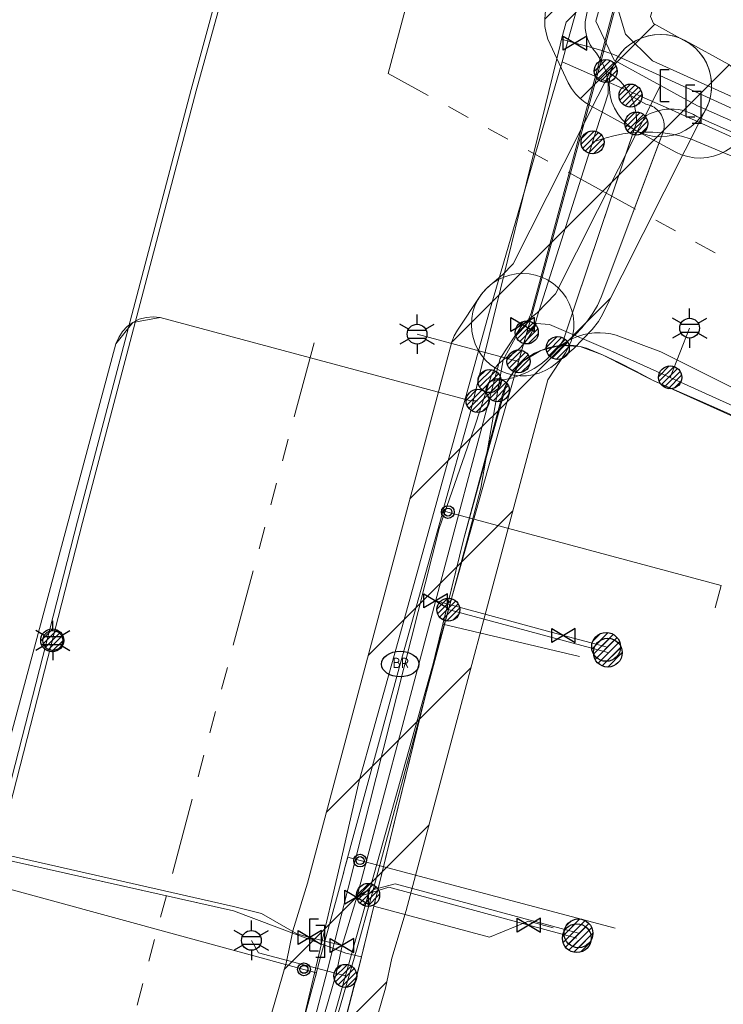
# Model space of a CAD drawing. Header units: metres. Extents: x 197355 to 199157, y 355772 to 356286.
# Tile 44 of 256: x 197549 to 197577, y 356078 to 356116. Entities that reach past the tile are written whole.
import ezdxf
from ezdxf.enums import TextEntityAlignment as Align
from ezdxf.lldxf.tags import DXFTag

# ---------------------------------------------------------------- set-up
doc = ezdxf.new("R2010")
doc.units = ezdxf.units.M
doc.linetypes.add('RI-GWA', pattern=[18.45, 6, -1.8, 1.75, -1.8, 1.75, -1.8, 1.75, -1.8])
for name, color, linetype, lineweight in [('B-WE-KL-BRANDSTOF_ENEXISNETBEHEERB.V.-G', 40, 'KL-BRANDSTOF-N', 18), ('B-WE-KL-BRANDSTOF_ENEXISNETBEHEERB.V.-V', 40, 'Continuous', 18), ('B-WE-KL-DATA_ENEXISNETBEHEERB.V.-G', 90, 'KL-DATA-N', 18), ('B-WE-KL-DATA_HULPSTUK_KPNB.V.-S', 90, 'Continuous', 25), ('B-WE-KL-DATA_KABELBUNDEL_KPNB.V.-G', 90, 'Continuous', 18), ('B-WE-KL-DATA_KABELBUNDEL_ZIGGOB.V.-G', 94, 'Continuous', 18), ('B-WE-KL-DATA_TELECOM_ZIGGOB.V.-G', 94, 'KL-TELECOM-ALGEMEEN-N', 18), ('B-WE-KL-DATA_ZIGGOB.V.-G', 94, 'KL-DATA-N', 18), ('B-WE-KL-ET_LS_ENEXISNETBEHEERB.V.-G', 190, 'KL-LS-N', 18), ('B-WE-KL-ET_LS_HULPSTUK_ENEXISNETBEHEERB.V.-G', 190, 'Continuous', 18), ('B-WE-KL-ET_LS_HULPSTUK_ENEXISNETBEHEERB.V.-S', 190, 'Continuous', 25), ('B-WE-KL-ET_LS_KABELBUNDEL_ENEXISNETBEHEERB.V.-G', 190, 'KL-BUNDEL-N', 18), ('B-WE-KL-ET_MS_10 kV_ENEXISNETBEHEERB.V.-G', 130, 'KL-MS-N', 18), ('B-WE-KL-ET_MS_ENEXISNETBEHEERB.V.-G', 130, 'KL-MS-N', 18), ('B-WE-KL-ET_MS_HULPSTUK_MOF_ENEXISNETBEHEERB.V.-S', 130, 'Continuous', 25), ('B-WE-KL-GAS_HULPSTUK_ENEXISNETBEHEERB.V.-S', 30, 'Continuous', 25), ('B-WE-KL-GAS_LD_AANSLUITLEIDING_30 MBAR_PE_40_ENEXISNETBEHEERB.V.-G', 50, 'KL-GAS-LD-N', 18), ('B-WE-KL-GAS_LD_ENEXISNETBEHEERB.V.-G', 50, 'KL-GAS-LD-N', 18), ('B-WE-KL-GAS_LD_HOOFDLEIDING_30 MBAR_PE_160_ENEXISNETBEHEERB.V.-G', 50, 'KL-GAS-LD-N', 18), ('B-WE-KL-GAS_LD_HOOFDLEIDING_30 MBAR_PVC_110_ENEXISNETBEHEERB.V.-G', 50, 'KL-GAS-LD-N', 18), ('B-WE-KL-GAS_LD_HOOFDLEIDING_30 MBAR_PVC_250_ENEXISNETBEHEERB.V.-G', 50, 'KL-GAS-LD-N', 18), ('B-WE-KL-WATER_HULPSTUK_NVWATERLEIDINGMAATSCHAPPIJLIMBURG-S', 170, 'Continuous', 25), ('B-WE-KL-WATER_TRANSPORTLEIDING_NVWATERLEIDINGMAATSCHAPPIJLIMBURG-G', 170, 'KL-WATER-TR-N', 18), ('B-WE-RI-GWA_GEMEENTEROERMOND-G', 30, 'RI-GWA', 18)]:
    doc.layers.add(name, color=color, linetype=linetype, lineweight=lineweight)
doc.styles.add('NLCS-ISO', font='NLCS-ISO.ttf')
doc.styles.get("Standard").update_dxf_attribs({"font": 'isocp.shx'})
tags = doc.linetypes.add('KL-BRANDSTOF-N', pattern='A,4,-0.5,[105,NLCS.SHX,S=0.5,R=0,X=0.75,Y=0],-2,4,-1,["B",Standard,S=1,R=0,X=-0.15,Y=-0.5],-1.5', length=13).pattern_tags.tags
tags[18] = DXFTag(74, 10)
doc.linetypes.add('KL-BUNDEL-N', pattern='A,28,-5,[103,NLCS.SHX,S=1.25,R=0,X=0,Y=0],-5,[103,NLCS.SHX,S=1.25,R=0,X=0,Y=0],-5,[103,NLCS.SHX,S=1.25,R=0,X=0,Y=0],-5,[103,NLCS.SHX,S=1.25,R=0,X=0,Y=0],-5', length=53)
tags = doc.linetypes.add('KL-DATA-N', pattern='A,4,-1,[101,NLCS.SHX,S=0.5,R=0,X=0,Y=0],-1,4,-1,["D",Standard,S=1,R=0,X=-0.25,Y=-0.5],-1.5', length=12.5).pattern_tags.tags
tags[18] = DXFTag(74, 10)
tags = doc.linetypes.add('KL-GAS-LD-N', pattern='A,4,-1,[69,NLCS.SHX,S=0.5,R=0,X=0,Y=0],-1,4,-1,["L",Standard,S=1,R=0,X=0.25,Y=-0.5],-2', length=13).pattern_tags.tags
tags[18] = DXFTag(74, 10)
tags = doc.linetypes.add('KL-LS-N', pattern='A,4,-1,[103,NLCS.SHX,S=0.75,R=0,X=0,Y=0],-1,4,-1,["L",Standard,S=1,R=0,X=0,Y=-0.5],-2', length=13).pattern_tags.tags
tags[18] = DXFTag(74, 10)
tags = doc.linetypes.add('KL-MS-N', pattern='A,4,-1,[103,NLCS.SHX,S=0.75,R=0,X=0,Y=0],-1,4,-1,["M",Standard,S=1,R=0,X=0,Y=-0.5],-2', length=13).pattern_tags.tags
tags[18] = DXFTag(74, 10)
doc.linetypes.add('KL-TELECOM-ALGEMEEN-N', pattern='A,7,-1,[101,NLCS.SHX,S=0.5,R=0,X=0,Y=0],-1', length=9)
doc.linetypes.add('KL-WATER-TR-N', pattern='A,7,-0.5,[168,NLCS.SHX,S=0.75,R=0,X=0.75,Y=0],-2,[168,NLCS.SHX,S=0.75,R=0,X=0.75,Y=0],-2', length=11.5)

# ---------------------------------------------------------------- blocks, each defined once
blk = doc.blocks.new('SKL-ET_HULP_MOF-SO')
h = blk.add_hatch()
h.set_pattern_fill('ANSI31', color=256, scale=6, style=0)
h.set_pattern_definition([(45, (-2.25, -126.982), (-0.53033, 0.53033), [])])
edge = h.paths.add_edge_path()
edge.add_arc((0, 0), 2.25, 0, 360)
at = {"linetype": 'Continuous'}
blk.add_circle((0, 0), 2.25, dxfattribs=at)
blk = doc.blocks.new('SKL-WTB_HULP_AFSLUITER-SO')
for p, q in [((2.3, 1.37), (-2.3, -1.37)), ((-2.3, 1.37), (2.3, -1.37)), ((2.3, -1.37), (2.3, 1.37))]:
    blk.add_line(p, q)
at = {"ltscale": 0.1}
blk.add_line((-2.3, -1.37), (-2.3, 1.37), dxfattribs=at)
blk = doc.blocks.new('SKL-WTB_HULP_AANSLUITPUNT-SO')
h = blk.add_hatch()
h.set_pattern_fill('ANSI31', color=256, scale=3, style=0)
h.set_pattern_definition([(45, (-1.125, -63.491), (-0.265165, 0.265165), [])])
edge = h.paths.add_edge_path()
edge.add_arc((0, 0), 1.125, 0, 360)
at = {"linetype": 'Continuous'}
blk.add_circle((0, 0), 1.125, dxfattribs=at)
blk = doc.blocks.new('SKL-WTB_HULP_VERLOOPSTUK-SO')
for p, q in [((-0.539, -0.383), (-0.539, 0.867)), ((-0.539, 0.867), (-0.193, 0.867)), ((0.048, 0.598), (-0.298, 0.598)), ((0.048, -0.652), (0.048, 0.598)), ((-0.539, -0.383), (-0.193, -0.383)), ((0.048, -0.652), (-0.298, -0.652))]:
    blk.add_line(p, q)
blk = doc.blocks.new('SKL-WTB_HULP_EINDKAP-SO')
for p, q in [((0, -0.625), (0, 0.625)), ((0, 0.625), (0.346, 0.625)), ((0, -0.625), (0.346, -0.625))]:
    blk.add_line(p, q)
blk = doc.blocks.new('SKL-ET_HULP_AANSLUITPUNT-SO')
h = blk.add_hatch()
h.set_pattern_fill('ANSI31', color=256, scale=30, style=0)
h.set_pattern_definition([(45, (-11.25, -634.91), (-2.65165, 2.65165), [])])
edge = h.paths.add_edge_path()
edge.add_arc((0, 0), 11.25, 0, 360)
at = {"linetype": 'Continuous'}
blk.add_circle((0, 0), 11.25, dxfattribs=at)
blk = doc.blocks.new('B-SIE-WEG_LICHTMAST-SO')
at = {"ltscale": 0.1}
for p, q in [((0, 0.386), (0, 0.772)), ((-0.334, 0.193), (-0.668, 0.386)), ((0.334, 0.193), (0.668, 0.386)), ((-0.334, -0.193), (-0.668, -0.386)), ((0.334, -0.193), (0.668, -0.386)), ((0, -0.386), (0, -0.772))]:
    blk.add_line(p, q, dxfattribs=at)
at = {"flags": 128}
for points in [[(-0.354, 0.152), (0.354, 0.152)], [(-0.354, -0.152), (0.354, -0.152)]]:
    blk.add_lwpolyline(points, dxfattribs=at)
at = {"ltscale": 0.1}
blk.add_circle((0, 0), 0.386, dxfattribs=at)
at = {"style": 'NLCS-ISO'}
blk.add_attdef('TYPE', text='', height=0.549, dxfattribs=at).set_placement((0, 0.772), align=Align.BOTTOM_CENTER)
blk = doc.blocks.new('SIE-WEG_STRAATPOT_BRANDKRAAN-SO')
blk.add_ellipse((0, 0), major_axis=(-0.729, 0), ratio=0.685994)
at = {"style": 'NLCS-ISO'}
blk.add_text('BR', height=0.4, dxfattribs=at).set_placement((-0.298, -0.153))
blk = doc.blocks.new('SIE-WEG_AFVALBAK_TYPE_01')
for radius in [0.25, 0.156]:
    blk.add_circle((0, 0), radius)

msp = doc.modelspace()

# ---------------------------------------------------------------- hatches: boundary and pattern name
at = {"layer": 'B-WE-KL-BRANDSTOF_ENEXISNETBEHEERB.V.-V'}
h = msp.add_hatch(dxfattribs=at)
h.set_pattern_fill('ANSI31', color=256, style=0)
h.paths.add_polyline_path([(197631.164, 356258.643), (197636.077, 356258.211), (197636.063, 356258.195), (197634.979, 356256.953), (197632.561, 356254.117), (197630.183, 356251.242), (197627.85, 356248.331), (197625.562, 356245.383), (197624.672, 356244.212), (197622.244, 356240.938), (197620.747, 356238.861), (197617.939, 356234.74), (197615.229, 356230.553), (197612.621, 356226.303), (197610.11, 356221.985), (197608.223, 356218.576), (197606.404, 356215.141), (197604.463, 356211.292), (197602.602, 356207.408), (197600.824, 356203.491), (197599.12, 356199.522), (197598.369, 356197.698), (197597.528, 356195.595), (197596.661, 356193.359), (197595.782, 356191.224), (197594.152, 356187.107), (197592.596, 356182.961), (197591.107, 356178.753), (197590.173, 356175.984), (197589.189, 356172.936), (197581.755, 356145.525), (197581.413, 356144.326), (197577.519, 356131.261), (197576.924, 356127.605), (197575.042, 356120.475), (197573.866, 356116.266), (197573.99, 356116), (197575.397, 356115.218), (197575.595, 356115.061), (197575.771, 356114.881), (197575.924, 356114.679), (197576.051, 356114.459), (197576.148, 356114.227), (197576.215, 356113.982), (197576.251, 356113.732), (197576.255, 356113.48), (197576.227, 356113.228), (197576.168, 356112.983), (197576.077, 356112.746), (197575.958, 356112.523), (197575.813, 356112.317), (197575.642, 356112.131), (197575.448, 356111.967), (197575.236, 356111.83), (197575.008, 356111.72), (197574.768, 356111.64), (197574.521, 356111.592), (197574.268, 356111.574), (197574.267, 356111.574), (197574.016, 356111.589), (197573.768, 356111.635), (197573.527, 356111.712), (197573.297, 356111.82), (197571.494, 356112.806), (197571.316, 356112.917), (197571.118, 356113.073), (197570.941, 356113.253), (197570.788, 356113.456), (197570.662, 356113.674), (197569.868, 356115.387), (197569.795, 356115.628), (197569.751, 356115.878), (197569.741, 356116.13), (197569.761, 356116.382), (197569.814, 356116.629), (197571.177, 356121.508), (197573.031, 356128.531), (197573.59, 356132.023), (197573.648, 356132.278), (197577.577, 356145.46), (197577.904, 356146.607), (197585.366, 356174.112), (197586.373, 356177.232), (197587.32, 356180.042), (197588.848, 356184.358), (197590.426, 356188.564), (197592.067, 356192.707), (197592.957, 356194.869), (197593.811, 356197.072), (197594.663, 356199.204), (197595.432, 356201.071), (197597.156, 356205.086), (197598.986, 356209.118), (197600.882, 356213.075), (197602.84, 356216.955), (197603.695, 356218.592), (197604.711, 356220.49), (197606.261, 356223.303), (197609.175, 356228.335), (197611.859, 356232.706), (197614.62, 356236.973), (197617.485, 356241.176), (197619.02, 356243.306), (197620.565, 356245.402), (197622.383, 356247.811), (197624.72, 356250.821), (197627.071, 356253.755), (197629.485, 356256.675)])
h = msp.add_hatch(dxfattribs=at)
h.set_pattern_fill('ANSI31', color=256, style=0)
h.paths.add_polyline_path([(197569.03, 356102.242), (197569.28, 356102.277), (197569.525, 356102.344), (197569.759, 356102.441), (197569.977, 356102.566), (197570.147, 356102.691), (197570.879, 356103.309), (197571.596, 356104.046), (197571.843, 356104.357), (197571.948, 356104.54), (197576.044, 356112.675), (197576.142, 356112.907), (197576.211, 356113.15), (197576.25, 356113.401), (197576.255, 356113.654), (197576.23, 356113.904), (197576.172, 356114.152), (197576.084, 356114.388), (197575.966, 356114.613), (197575.822, 356114.819), (197575.653, 356115.007), (197575.46, 356115.172), (197575.25, 356115.31), (197575.023, 356115.422), (197574.782, 356115.504), (197574.536, 356115.554), (197574.284, 356115.574), (197574.031, 356115.561), (197573.781, 356115.517), (197573.541, 356115.441), (197573.311, 356115.336), (197573.096, 356115.203), (197572.899, 356115.042), (197572.725, 356114.859), (197572.575, 356114.656), (197572.471, 356114.474), (197568.514, 356106.614), (197568.089, 356106.177), (197567.606, 356105.781), (197567.423, 356105.609), (197567.26, 356105.413), (197567.125, 356105.2), (197567.017, 356104.971), (197566.939, 356104.731), (197566.892, 356104.482), (197566.877, 356104.231), (197566.894, 356103.977), (197566.942, 356103.73), (197567.022, 356103.489), (197567.13, 356103.262), (197567.268, 356103.048), (197567.431, 356102.855), (197567.615, 356102.684), (197567.821, 356102.537), (197568.044, 356102.418), (197568.281, 356102.327), (197568.526, 356102.267), (197568.778, 356102.239)])
h = msp.add_hatch(dxfattribs=at)
h.set_pattern_fill('ANSI31', color=256, style=0)
h.paths.add_polyline_path([(197575.827, 356110.741), (197576.079, 356110.761), (197576.325, 356110.812), (197576.565, 356110.895), (197576.792, 356111.006), (197577.002, 356111.145), (197577.194, 356111.31), (197577.363, 356111.498), (197577.508, 356111.706), (197577.625, 356111.929), (197577.713, 356112.168), (197577.77, 356112.413), (197577.796, 356112.664), (197577.789, 356112.917), (197577.751, 356113.167), (197577.681, 356113.411), (197577.582, 356113.644), (197577.454, 356113.861), (197577.299, 356114.062), (197577.121, 356114.24), (197576.922, 356114.395), (197575.218, 356115.328), (197574.988, 356115.435), (197574.748, 356115.513), (197574.499, 356115.559), (197574.248, 356115.574), (197573.996, 356115.557), (197573.746, 356115.508), (197573.508, 356115.428), (197573.279, 356115.318), (197573.067, 356115.182), (197572.874, 356115.019), (197572.702, 356114.832), (197572.556, 356114.625), (197572.437, 356114.403), (197572.347, 356114.167), (197572.287, 356113.92), (197572.259, 356113.669), (197572.263, 356113.417), (197572.299, 356113.166), (197572.366, 356112.923), (197572.464, 356112.689), (197572.589, 356112.471), (197572.743, 356112.268), (197572.919, 356112.087), (197573.117, 356111.931), (197573.296, 356111.82), (197574.853, 356110.978), (197575.082, 356110.873), (197575.325, 356110.798), (197575.574, 356110.754), (197575.825, 356110.741)])
h = msp.add_hatch(dxfattribs=at)
h.set_pattern_fill('ANSI31', color=256, style=0)
h.paths.add_polyline_path([(197558.354, 356062.715), (197558.606, 356062.735), (197558.854, 356062.787), (197559.093, 356062.87), (197559.319, 356062.981), (197559.529, 356063.121), (197559.722, 356063.287), (197559.891, 356063.475), (197560.035, 356063.683), (197560.151, 356063.907), (197560.238, 356064.143), (197560.288, 356064.348), (197561.755, 356072.207), (197563.524, 356078.323), (197563.769, 356079.492), (197564.334, 356081.358), (197569.856, 356102.087), (197570.547, 356103.135), (197570.672, 356103.354), (197570.769, 356103.588), (197570.836, 356103.832), (197570.871, 356104.083), (197570.874, 356104.335), (197570.846, 356104.587), (197570.786, 356104.832), (197570.696, 356105.068), (197570.576, 356105.292), (197570.429, 356105.498), (197570.258, 356105.683), (197570.064, 356105.845), (197569.851, 356105.983), (197569.624, 356106.091), (197569.383, 356106.171), (197569.136, 356106.219), (197568.882, 356106.236), (197568.631, 356106.221), (197568.382, 356106.174), (197568.141, 356106.095), (197567.912, 356105.988), (197567.699, 356105.852), (197567.504, 356105.69), (197567.332, 356105.507), (197567.207, 356105.337), (197566.337, 356104.017), (197566.211, 356103.797), (197566.115, 356103.564), (197560.478, 356082.422), (197559.914, 356080.563), (197559.659, 356079.356), (197557.886, 356073.225), (197556.356, 356065.082), (197556.325, 356064.831), (197556.327, 356064.579), (197556.36, 356064.327), (197556.424, 356064.084), (197556.519, 356063.849), (197556.644, 356063.628), (197556.793, 356063.426), (197556.968, 356063.243), (197557.166, 356063.083), (197557.381, 356062.95), (197557.61, 356062.846), (197557.853, 356062.771), (197558.102, 356062.727), (197558.353, 356062.715)])

# ---------------------------------------------------------------- linework, layer by layer
at = {"layer": 'B-WE-KL-BRANDSTOF_ENEXISNETBEHEERB.V.-G', "ltscale": 0.5, "flags": 128}
for points in [[(197631.164, 356258.643), (197636.077, 356258.211), (197636.063, 356258.195), (197634.979, 356256.953), (197632.561, 356254.117), (197630.183, 356251.242), (197627.85, 356248.331), (197625.562, 356245.383), (197624.672, 356244.212), (197622.244, 356240.938), (197620.747, 356238.861), (197617.939, 356234.74), (197615.229, 356230.553), (197612.621, 356226.303), (197610.11, 356221.985), (197608.223, 356218.576), (197606.404, 356215.141), (197604.463, 356211.292), (197602.602, 356207.408), (197600.824, 356203.491), (197599.12, 356199.522), (197598.369, 356197.698), (197597.528, 356195.595), (197596.661, 356193.359), (197595.782, 356191.224), (197594.152, 356187.107), (197592.596, 356182.961), (197591.107, 356178.753), (197590.173, 356175.984), (197589.189, 356172.936), (197581.755, 356145.525), (197581.413, 356144.326), (197577.519, 356131.261), (197576.924, 356127.605), (197575.042, 356120.475), (197573.866, 356116.266), (197573.99, 356116), (197575.397, 356115.218), (197575.595, 356115.061), (197575.771, 356114.881), (197575.924, 356114.679), (197576.051, 356114.459), (197576.148, 356114.227), (197576.215, 356113.982), (197576.251, 356113.732), (197576.255, 356113.48), (197576.227, 356113.228), (197576.168, 356112.983), (197576.077, 356112.746), (197575.958, 356112.523), (197575.813, 356112.317), (197575.642, 356112.131), (197575.448, 356111.967), (197575.236, 356111.83), (197575.008, 356111.72), (197574.768, 356111.64), (197574.521, 356111.592), (197574.268, 356111.574), (197574.267, 356111.574), (197574.016, 356111.589), (197573.768, 356111.635), (197573.527, 356111.712), (197573.297, 356111.82), (197571.494, 356112.806), (197571.316, 356112.917), (197571.118, 356113.073), (197570.941, 356113.253), (197570.788, 356113.456), (197570.662, 356113.674), (197569.868, 356115.387), (197569.795, 356115.628), (197569.751, 356115.878), (197569.741, 356116.13), (197569.761, 356116.382), (197569.814, 356116.629), (197571.177, 356121.508), (197573.031, 356128.531), (197573.59, 356132.023), (197573.648, 356132.278), (197577.577, 356145.46), (197577.904, 356146.607), (197585.366, 356174.112), (197586.373, 356177.232), (197587.32, 356180.042), (197588.848, 356184.358), (197590.426, 356188.564), (197592.067, 356192.707), (197592.957, 356194.869), (197593.811, 356197.072), (197594.663, 356199.204), (197595.432, 356201.071), (197597.156, 356205.086), (197598.986, 356209.118), (197600.882, 356213.075), (197602.84, 356216.955), (197603.695, 356218.592), (197604.711, 356220.49), (197606.261, 356223.303), (197609.175, 356228.335), (197611.859, 356232.706), (197614.62, 356236.973), (197617.485, 356241.176), (197619.02, 356243.306), (197620.565, 356245.402), (197622.383, 356247.811), (197624.72, 356250.821), (197627.071, 356253.755), (197629.485, 356256.675), (197631.164, 356258.643)], [(197569.03, 356102.242), (197569.28, 356102.277), (197569.525, 356102.344), (197569.759, 356102.441), (197569.977, 356102.566), (197570.147, 356102.691), (197570.879, 356103.309), (197571.596, 356104.046), (197571.843, 356104.357), (197571.948, 356104.54), (197576.044, 356112.675), (197576.142, 356112.907), (197576.211, 356113.15), (197576.25, 356113.401), (197576.255, 356113.654), (197576.23, 356113.904), (197576.172, 356114.152), (197576.084, 356114.388), (197575.966, 356114.613), (197575.822, 356114.819), (197575.653, 356115.007), (197575.46, 356115.172), (197575.25, 356115.31), (197575.023, 356115.422), (197574.782, 356115.504), (197574.536, 356115.554), (197574.284, 356115.574), (197574.031, 356115.561), (197573.781, 356115.517), (197573.541, 356115.441), (197573.311, 356115.336), (197573.096, 356115.203), (197572.899, 356115.042), (197572.725, 356114.859), (197572.575, 356114.656), (197572.471, 356114.474), (197568.514, 356106.614), (197568.089, 356106.177), (197567.606, 356105.781), (197567.423, 356105.609), (197567.26, 356105.413), (197567.125, 356105.2), (197567.017, 356104.971), (197566.939, 356104.731), (197566.892, 356104.482), (197566.877, 356104.231), (197566.894, 356103.977), (197566.942, 356103.73), (197567.022, 356103.489), (197567.13, 356103.262), (197567.268, 356103.048), (197567.431, 356102.855), (197567.615, 356102.684), (197567.821, 356102.537), (197568.044, 356102.418), (197568.281, 356102.327), (197568.526, 356102.267), (197568.778, 356102.239), (197569.03, 356102.242)], [(197575.827, 356110.741), (197576.079, 356110.761), (197576.325, 356110.812), (197576.565, 356110.895), (197576.792, 356111.006), (197577.002, 356111.145), (197577.194, 356111.31), (197577.363, 356111.498), (197577.508, 356111.706), (197577.625, 356111.929), (197577.713, 356112.168), (197577.77, 356112.413), (197577.796, 356112.664), (197577.789, 356112.917), (197577.751, 356113.167), (197577.681, 356113.411), (197577.582, 356113.644), (197577.454, 356113.861), (197577.299, 356114.062), (197577.121, 356114.24), (197576.922, 356114.395), (197575.218, 356115.328), (197574.988, 356115.435), (197574.748, 356115.513), (197574.499, 356115.559), (197574.248, 356115.574), (197573.996, 356115.557), (197573.746, 356115.508), (197573.508, 356115.428), (197573.279, 356115.318), (197573.067, 356115.182), (197572.874, 356115.019), (197572.702, 356114.832), (197572.556, 356114.625), (197572.437, 356114.403), (197572.347, 356114.167), (197572.287, 356113.92), (197572.259, 356113.669), (197572.263, 356113.417), (197572.299, 356113.166), (197572.366, 356112.923), (197572.464, 356112.689), (197572.589, 356112.471), (197572.743, 356112.268), (197572.919, 356112.087), (197573.117, 356111.931), (197573.296, 356111.82), (197574.853, 356110.978), (197575.082, 356110.873), (197575.325, 356110.798), (197575.574, 356110.754), (197575.825, 356110.741), (197575.827, 356110.741)], [(197558.354, 356062.715), (197558.606, 356062.735), (197558.854, 356062.787), (197559.093, 356062.87), (197559.319, 356062.981), (197559.529, 356063.121), (197559.722, 356063.287), (197559.891, 356063.475), (197560.035, 356063.683), (197560.151, 356063.907), (197560.238, 356064.143), (197560.288, 356064.348), (197561.755, 356072.207), (197563.524, 356078.323), (197563.769, 356079.492), (197564.334, 356081.358), (197569.856, 356102.087), (197570.547, 356103.135), (197570.672, 356103.354), (197570.769, 356103.588), (197570.836, 356103.832), (197570.871, 356104.083), (197570.874, 356104.335), (197570.846, 356104.587), (197570.786, 356104.832), (197570.696, 356105.068), (197570.576, 356105.292), (197570.429, 356105.498), (197570.258, 356105.683), (197570.064, 356105.845), (197569.851, 356105.983), (197569.624, 356106.091), (197569.383, 356106.171), (197569.136, 356106.219), (197568.882, 356106.236), (197568.631, 356106.221), (197568.382, 356106.174), (197568.141, 356106.095), (197567.912, 356105.988), (197567.699, 356105.852), (197567.504, 356105.69), (197567.332, 356105.507), (197567.207, 356105.337), (197566.337, 356104.017), (197566.211, 356103.797), (197566.115, 356103.564), (197560.478, 356082.422), (197559.914, 356080.563), (197559.659, 356079.356), (197557.886, 356073.225), (197556.356, 356065.082), (197556.325, 356064.831), (197556.327, 356064.579), (197556.36, 356064.327), (197556.424, 356064.084), (197556.519, 356063.849), (197556.644, 356063.628), (197556.793, 356063.426), (197556.968, 356063.243), (197557.166, 356063.083), (197557.381, 356062.95), (197557.61, 356062.846), (197557.853, 356062.771), (197558.102, 356062.727), (197558.353, 356062.715), (197558.354, 356062.715)]]:
    msp.add_lwpolyline(points, close=True, dxfattribs=at)
at = {"layer": 'B-WE-KL-DATA_ENEXISNETBEHEERB.V.-G', "ltscale": 0.5, "flags": 128}
for points in [[(197569.216, 356104.684), (197571.694, 356113.853)], [(197554.724, 356104.509), (197566.798, 356101.277)]]:
    msp.add_lwpolyline(points, dxfattribs=at)
at = {"layer": 'B-WE-KL-DATA_KABELBUNDEL_KPNB.V.-G', "ltscale": 0.5, "flags": 128}
for points in [[(197548.108, 356083.341), (197551.507, 356096.564), (197555.941, 356113.422), (197562.042, 356135.841), (197567.486, 356155.749), (197568.065, 356157.868), (197573.333, 356175.784), (197577.773, 356187.784), (197582.891, 356200.818), (197590.821, 356218.418), (197591.348, 356219.436), (197595.879, 356228.184), (197599.439, 356234.775), (197601.341, 356238.148), (197601.519, 356238.463), (197601.544, 356238.508)], [(197574.479, 356127.347), (197572.84, 356120.983), (197571.625, 356117.494), (197571.371, 356116.329), (197571.342, 356116.198), (197571.324, 356116.065), (197571.318, 356115.931), (197571.323, 356115.797), (197571.34, 356115.663), (197571.368, 356115.532), (197571.408, 356115.404), (197571.458, 356115.279), (197571.519, 356115.159), (197571.59, 356115.046), (197571.67, 356114.938), (197571.76, 356114.838), (197571.872, 356114.676), (197571.97, 356114.505), (197572.053, 356114.326), (197572.12, 356114.141)], [(197572.12, 356114.141), (197572.167, 356113.967), (197572.2, 356113.789), (197572.218, 356113.61), (197572.223, 356113.43), (197572.213, 356113.25), (197571.61, 356111.357), (197571.61, 356111.356)], [(197573.09, 356113.182), (197573.006, 356113.334), (197572.91, 356113.478), (197572.802, 356113.614), (197572.684, 356113.741), (197572.555, 356113.858), (197572.418, 356113.964), (197572.273, 356114.058), (197572.12, 356114.141)], [(197570.25, 356103.323), (197570.25, 356103.323), (197570.463, 356103.464), (197570.668, 356103.617), (197570.938, 356103.851), (197571.188, 356104.108), (197571.416, 356104.384), (197571.62, 356104.679), (197571.798, 356104.99), (197571.95, 356105.314), (197574.349, 356111.725), (197574.375, 356111.795), (197574.39, 356111.865), (197574.398, 356111.936), (197574.401, 356112.007), (197574.398, 356112.079), (197574.389, 356112.15), (197574.374, 356112.22), (197574.353, 356112.288), (197574.326, 356112.354), (197574.294, 356112.418), (197574.257, 356112.48), (197574.215, 356112.537), (197574.168, 356112.591), (197574.118, 356112.64), (197574.065, 356112.684), (197574.008, 356112.724), (197573.949, 356112.759), (197573.886, 356112.789), (197573.821, 356112.814), (197573.755, 356112.834), (197573.687, 356112.848), (197573.091, 356113.182), (197573.09, 356113.182)], [(197573.315, 356112.091), (197573.318, 356112.279), (197573.305, 356112.466), (197573.275, 356112.651), (197573.229, 356112.833), (197573.168, 356113.01), (197573.091, 356113.182), (197573.09, 356113.182)], [(197573.315, 356112.091), (197573.437, 356112.205), (197573.568, 356112.307), (197573.708, 356112.398), (197573.856, 356112.476), (197574.009, 356112.54), (197574.168, 356112.591), (197574.322, 356112.627), (197574.478, 356112.649), (197574.635, 356112.658), (197574.793, 356112.654), (197574.949, 356112.638), (197575.104, 356112.608), (197575.256, 356112.565), (197575.404, 356112.511), (197575.546, 356112.444), (197575.683, 356112.365), (197586.897, 356107.4)], [(197570.25, 356103.323), (197570.25, 356103.323), (197570.368, 356103.477), (197570.478, 356103.637), (197570.957, 356105.082), (197573.195, 356111.735), (197573.315, 356112.091)], [(197570.957, 356105.082), (197573.315, 356112.091)], [(197571.61, 356111.357), (197571.61, 356111.357), (197571.996, 356111.493), (197572.389, 356111.602), (197572.79, 356111.683), (197573.195, 356111.735), (197573.58, 356111.757), (197573.965, 356111.754), (197574.349, 356111.725), (197574.716, 356111.673), (197575.078, 356111.598), (197575.435, 356111.499), (197586.422, 356106.889)], [(197571.95, 356105.314), (197574.375, 356111.795)], [(197571.61, 356111.356), (197569.427, 356104.497), (197569.378, 356104.307), (197569.313, 356104.123), (197569.233, 356103.944), (197569.137, 356103.773), (197569.027, 356103.611), (197568.903, 356103.459), (197568.767, 356103.319), (197568.619, 356103.19), (197568.461, 356103.075), (197568.293, 356102.974), (197568.189, 356102.911), (197568.091, 356102.84), (197568, 356102.76), (197567.915, 356102.673), (197567.838, 356102.579), (197567.77, 356102.479), (197567.71, 356102.374), (197567.659, 356102.263), (197567.618, 356102.149), (197567.587, 356102.032), (197567.587, 356102.031)], [(197570.25, 356103.323), (197570.25, 356103.323), (197570.382, 356103.431), (197570.522, 356103.529), (197570.668, 356103.617), (197570.859, 356103.712), (197571.059, 356103.791), (197571.264, 356103.851), (197571.474, 356103.893), (197571.687, 356103.917), (197571.901, 356103.921), (197572.115, 356103.907), (197572.326, 356103.874), (197572.534, 356103.822), (197574.279, 356103.171), (197595.465, 356092.565)], [(197567.587, 356102.032), (197567.587, 356102.032), (197567.892, 356102.05), (197568.194, 356102.094), (197568.491, 356102.165), (197568.781, 356102.261), (197569.062, 356102.382), (197569.33, 356102.528), (197569.585, 356102.696), (197569.825, 356102.885), (197570.047, 356103.095), (197570.25, 356103.323)], [(197551.977, 356038.888), (197555.073, 356053.877), (197556.906, 356062.746), (197559.54, 356072.442), (197561.25, 356078.987), (197565.626, 356096.279), (197567.031, 356100.304), (197567.587, 356102.031)]]:
    msp.add_lwpolyline(points, dxfattribs=at)
at = {"layer": 'B-WE-KL-DATA_KABELBUNDEL_ZIGGOB.V.-G', "ltscale": 0.5, "flags": 128}
for points in [[(197574.313, 356125.638), (197572.28, 356117.624), (197572.892, 356115.578), (197573.95, 356114.541), (197586.592, 356108.828), (197604.904, 356098.906), (197621.637, 356087.68)], [(197565.763, 356092.532), (197566.572, 356095.838), (197568.277, 356102), (197568.556, 356102.442), (197568.918, 356102.819), (197569.583, 356103.23), (197570.34, 356103.426), (197571.121, 356103.387), (197571.997, 356103.06), (197573.975, 356102.05), (197580.654, 356099.045), (197586.728, 356096.005), (197591.835, 356093.207), (197596.884, 356090.311), (197601.872, 356087.318), (197606.799, 356084.23)], [(197563.068, 356081.525), (197565.763, 356092.532)], [(197571.094, 356091.273), (197565.763, 356092.532)], [(197548.234, 356083.434), (197557.593, 356081.34), (197561.983, 356079.691), (197562.583, 356079.544)], [(197562.583, 356079.544), (197563.068, 356081.525)], [(197570.07, 356080.678), (197569.104, 356080.938), (197567.585, 356080.31), (197563.068, 356081.525)], [(197559.299, 356066.804), (197562.583, 356079.544)]]:
    msp.add_lwpolyline(points, dxfattribs=at)
at = {"layer": 'B-WE-KL-DATA_TELECOM_ZIGGOB.V.-G', "ltscale": 0.5, "flags": 128}
for points in [[(197597.424, 356234.297), (197598.948, 356233.744), (197598.985, 356233.724), (197595.967, 356228.138), (197590.912, 356218.374), (197582.983, 356200.779), (197577.867, 356187.748), (197573.428, 356175.752), (197568.161, 356157.84), (197562.165, 356135.911), (197563.693, 356135.492), (197572.382, 356133.135), (197576.098, 356132.19), (197574.318, 356125.659), (197572.28, 356117.624), (197572.892, 356115.578), (197573.95, 356114.541), (197586.592, 356108.828), (197604.904, 356098.906), (197622.56, 356087.061), (197632.721, 356079.469), (197633.219, 356080.166)], [(197633.219, 356080.166), (197632.987, 356079.84), (197634.817, 356078.352), (197636.453, 356077.011), (197637.645, 356076.029), (197638.856, 356075.026), (197631.722, 356066.656), (197628.75, 356069.282), (197626.157, 356070.937), (197623.875, 356072.527), (197621.652, 356074.093), (197619.488, 356075.636), (197617.297, 356077.216), (197616.575, 356077.721), (197615.066, 356078.766), (197613.471, 356079.856), (197612.641, 356080.418), (197610.917, 356081.575), (197609.958, 356082.178), (197606.799, 356084.23), (197604.344, 356085.786), (197601.872, 356087.318), (197599.386, 356088.826), (197596.884, 356090.311), (197594.367, 356091.771), (197591.835, 356093.207), (197589.289, 356094.618), (197586.728, 356096.005), (197585.267, 356096.768), (197583.767, 356097.529), (197582.229, 356098.288), (197580.654, 356099.045), (197579.04, 356099.799), (197577.389, 356100.552), (197575.701, 356101.302), (197573.975, 356102.05), (197573.298, 356102.423), (197572.638, 356102.76), (197571.997, 356103.06), (197571.374, 356103.322), (197571.121, 356103.387), (197570.862, 356103.426), (197570.601, 356103.439), (197570.34, 356103.426), (197570.081, 356103.386), (197569.828, 356103.321), (197569.583, 356103.23), (197569.348, 356103.116), (197569.125, 356102.978), (197568.918, 356102.819), (197568.728, 356102.64), (197568.556, 356102.442), (197568.406, 356102.228), (197568.277, 356102), (197568.172, 356101.761), (197568.092, 356101.512), (197566.572, 356095.838), (197562.376, 356078.7), (197558.171, 356062.444), (197556.304, 356053.653), (197555.623, 356050.346), (197556.015, 356050.265)], [(197603.177, 356078.578), (197606.799, 356084.23), (197604.344, 356085.786), (197601.872, 356087.318), (197599.386, 356088.826), (197596.884, 356090.311), (197594.367, 356091.771), (197591.835, 356093.207), (197589.289, 356094.618), (197586.728, 356096.005), (197585.267, 356096.768), (197583.767, 356097.529), (197582.229, 356098.288), (197580.654, 356099.045), (197579.04, 356099.799), (197577.389, 356100.552), (197575.701, 356101.302), (197573.975, 356102.05), (197573.298, 356102.423), (197572.638, 356102.76), (197571.997, 356103.06), (197571.374, 356103.322), (197571.121, 356103.387), (197570.862, 356103.426), (197570.601, 356103.439), (197570.34, 356103.426), (197570.081, 356103.386), (197569.828, 356103.321), (197569.583, 356103.23), (197569.348, 356103.116), (197569.125, 356102.978), (197568.918, 356102.819), (197568.728, 356102.64), (197568.556, 356102.442), (197568.406, 356102.228), (197568.277, 356102), (197568.172, 356101.761), (197568.092, 356101.512), (197566.572, 356095.838), (197562.376, 356078.7), (197558.171, 356062.444), (197556.304, 356053.653), (197555.623, 356050.346), (197556.015, 356050.265)], [(197571.094, 356091.273), (197565.763, 356092.532), (197562.376, 356078.7), (197558.171, 356062.444), (197556.304, 356053.653), (197555.623, 356050.346), (197556.015, 356050.265)], [(197556.015, 356050.265), (197555.623, 356050.346), (197556.304, 356053.653), (197558.171, 356062.444), (197562.376, 356078.7), (197562.583, 356079.544), (197561.983, 356079.691), (197557.593, 356081.34), (197548.774, 356083.321), (197547.736, 356083.539)], [(197570.07, 356080.678), (197569.104, 356080.938), (197567.585, 356080.31), (197563.068, 356081.525), (197562.376, 356078.7), (197558.171, 356062.444), (197556.304, 356053.653), (197555.623, 356050.346), (197556.015, 356050.265)]]:
    msp.add_lwpolyline(points, dxfattribs=at)
at = {"layer": 'B-WE-KL-DATA_ZIGGOB.V.-G', "ltscale": 0.5, "flags": 128}
for points in [[(197633.219, 356080.166), (197632.721, 356079.469), (197622.56, 356087.061), (197604.904, 356098.906), (197586.592, 356108.828), (197573.95, 356114.541), (197572.892, 356115.578), (197572.28, 356117.624), (197574.313, 356125.638), (197576.098, 356132.19), (197562.165, 356135.911), (197568.161, 356157.84), (197573.428, 356175.752), (197577.867, 356187.748), (197582.983, 356200.779), (197590.912, 356218.374), (197595.967, 356228.138), (197598.578, 356232.971), (197590.148, 356235.297), (197589.411, 356232.628), (197588.345, 356232.922)], [(197556.015, 356050.265), (197555.623, 356050.346), (197558.171, 356062.444), (197559.299, 356066.804), (197562.583, 356079.544), (197561.983, 356079.691), (197557.593, 356081.34), (197548.234, 356083.434), (197547.736, 356083.539)]]:
    msp.add_lwpolyline(points, dxfattribs=at)
at = {"layer": 'B-WE-KL-ET_LS_ENEXISNETBEHEERB.V.-G', "ltscale": 0.5, "flags": 128}
for points in [[(197600.241, 356241.821), (197603.162, 356241.138), (197603.28, 356241.048), (197603.352, 356240.898), (197603.326, 356240.69), (197602.401, 356239.036), (197591.002, 356218.34), (197583.142, 356200.764), (197578.053, 356187.737), (197575.699, 356181.422), (197573.612, 356175.689), (197568.233, 356157.818), (197562.424, 356136.111), (197556.134, 356113.37), (197551.701, 356096.514), (197548.301, 356083.29), (197548.004, 356082.192)], [(197560.758, 356130.089), (197556.134, 356113.37), (197551.701, 356096.514), (197548.301, 356083.29), (197544.01, 356067.404), (197538.998, 356048.134), (197536.181, 356037.349)], [(197573.31, 356119.684), (197571.86, 356114.254), (197569.205, 356104.512), (197569.04, 356103.932)], [(197569.04, 356103.932), (197569.42, 356104.277), (197569.931, 356104.24), (197572.29, 356103.22), (197574.638, 356102.177), (197576.969, 356101.113), (197579.289, 356100.026), (197585.543, 356096.951), (197591.71, 356093.705), (197599.295, 356089.41), (197606.742, 356084.849), (197607.502, 356084.362)], [(197569.04, 356103.932), (197567.503, 356098.535), (197560.127, 356072.286), (197555.361, 356050.287), (197550, 356022.593), (197547.402, 356010.005), (197547.384, 356009.954), (197546.556, 356008.969), (197545.285, 356008.775), (197530.82, 356012.753), (197528.151, 356013.54), (197527.683, 356013.95), (197527.509, 356014.539)], [(197568.718, 356102.802), (197564.758, 356103.865)], [(197574.638, 356102.177), (197575.397, 356104.1)], [(197565.977, 356093.106), (197572.203, 356091.425)], [(197550.516, 356091.906), (197550.54, 356091.9)], [(197562.847, 356081.964), (197563.065, 356082.179), (197563.904, 356082.399), (197571.057, 356080.465)], [(197561.958, 356078.802), (197558.574, 356079.7), (197558.291, 356080.188)]]:
    msp.add_lwpolyline(points, dxfattribs=at)
at = {"layer": 'B-WE-KL-ET_LS_HULPSTUK_ENEXISNETBEHEERB.V.-G', "ltscale": 0.5, "flags": 128}
msp.add_lwpolyline([(197569.205, 356104.512), (197571.86, 356114.254)], dxfattribs=at)
at = {"layer": 'B-WE-KL-ET_LS_KABELBUNDEL_ENEXISNETBEHEERB.V.-G', "ltscale": 0.5, "flags": 128}
for points in [[(197560.758, 356130.089), (197556.134, 356113.37), (197551.701, 356096.514), (197548.301, 356083.29), (197548.004, 356082.192)], [(197573.31, 356119.684), (197571.86, 356114.254)], [(197571.86, 356114.254), (197569.205, 356104.512)], [(197569.205, 356104.512), (197569.04, 356103.932)], [(197569.04, 356103.932), (197569.42, 356104.277), (197569.931, 356104.24), (197572.29, 356103.22), (197574.638, 356102.177), (197576.969, 356101.113), (197579.289, 356100.026), (197585.543, 356096.951), (197591.71, 356093.705), (197599.295, 356089.41), (197606.742, 356084.849), (197607.502, 356084.362)], [(197569.04, 356103.932), (197567.503, 356098.535), (197560.127, 356072.286), (197555.361, 356050.287), (197550, 356022.593), (197547.402, 356010.005), (197547.384, 356009.954), (197546.556, 356008.969), (197545.285, 356008.775)]]:
    msp.add_lwpolyline(points, dxfattribs=at)
at = {"layer": 'B-WE-KL-ET_MS_10 kV_ENEXISNETBEHEERB.V.-G', "ltscale": 0.5, "flags": 128}
for points in [[(197567.907, 356101.674), (197568.114, 356102.866), (197568.665, 356103.851), (197569.021, 356104.214), (197569.216, 356104.684), (197571.694, 356113.853), (197587.987, 356174.57), (197591.699, 356184.795), (197596.643, 356196.871), (197602.531, 356209.571), (197607.163, 356219.267)], [(197532.199, 356025.898), (197553.004, 356103.487), (197553.11, 356103.739), (197553.259, 356103.968), (197553.448, 356104.166), (197553.669, 356104.326), (197553.916, 356104.444), (197554.18, 356104.515), (197554.452, 356104.537), (197554.724, 356104.509), (197566.798, 356101.277), (197566.96, 356101.261), (197567.12, 356101.26)], [(197501.085, 356006.04), (197502.811, 356006.06), (197504.803, 356006.198), (197504.869, 356006.207), (197506.861, 356006.307), (197518.639, 356006.006), (197520.635, 356006.068), (197522.671, 356006.247), (197523.684, 356006.51), (197524.446, 356007.179), (197524.616, 356007.457), (197525.182, 356008.642), (197525.28, 356008.916), (197525.708, 356009.479), (197526.377, 356009.622), (197526.949, 356009.512), (197529.473, 356008.549), (197530.41, 356008.305), (197539.768, 356005.72), (197543.089, 356004.783), (197546.314, 356003.847), (197546.72, 356004.021), (197547.176, 356004.393), (197547.328, 356004.951), (197547.307, 356005.246), (197547.219, 356007.167), (197547.361, 356009.077), (197548.19, 356013.913), (197549.835, 356022.457), (197550.642, 356026.705), (197551.776, 356032.566), (197552.645, 356036.746), (197556.232, 356054.729), (197557.242, 356059.146), (197559.481, 356068.588), (197561.564, 356076.941), (197562.417, 356079.899), (197562.954, 356081.826), (197566.74, 356095.915), (197567.252, 356097.849), (197567.907, 356101.674)]]:
    msp.add_lwpolyline(points, dxfattribs=at)
at = {"layer": 'B-WE-KL-ET_MS_ENEXISNETBEHEERB.V.-G', "ltscale": 0.5, "flags": 128}
for points in [[(197571.694, 356113.853), (197587.987, 356174.57), (197591.699, 356184.795), (197596.643, 356196.871), (197602.531, 356209.571), (197607.163, 356219.267)], [(197569.216, 356104.684), (197571.694, 356113.853)], [(197567.907, 356101.674), (197568.114, 356102.866), (197568.665, 356103.851), (197569.021, 356104.214), (197569.216, 356104.684)], [(197532.199, 356025.898), (197553.004, 356103.487), (197553.669, 356104.326), (197554.724, 356104.509)], [(197554.724, 356104.509), (197566.798, 356101.277)], [(197561.564, 356076.941), (197562.417, 356079.899), (197562.954, 356081.826), (197566.74, 356095.915), (197567.252, 356097.849), (197567.907, 356101.674)], [(197566.798, 356101.277), (197566.96, 356101.261), (197567.12, 356101.26)]]:
    msp.add_lwpolyline(points, dxfattribs=at)
at = {"layer": 'B-WE-KL-GAS_LD_AANSLUITLEIDING_30 MBAR_PE_40_ENEXISNETBEHEERB.V.-G', "ltscale": 0.5, "flags": 128}
for points in [[(197565.484, 356093.446), (197570.474, 356092.099)], [(197562.401, 356081.873), (197563.65, 356082.26), (197569.122, 356080.781)]]:
    msp.add_lwpolyline(points, dxfattribs=at)
at = {"layer": 'B-WE-KL-GAS_LD_ENEXISNETBEHEERB.V.-G', "ltscale": 0.5, "flags": 128}
for points in [[(197570.474, 356092.099), (197572.137, 356091.65)], [(197569.122, 356080.781), (197570.993, 356080.275)]]:
    msp.add_lwpolyline(points, dxfattribs=at)
at = {"layer": 'B-WE-KL-GAS_LD_HOOFDLEIDING_30 MBAR_PE_160_ENEXISNETBEHEERB.V.-G', "ltscale": 0.5, "flags": 128}
for points in [[(197560.572, 356080.3), (197560.063, 356080.449), (197558.688, 356081.242), (197557.593, 356081.51), (197548.82, 356083.505), (197547.738, 356083.646), (197547.319, 356083.762)], [(197561.107, 356080.165), (197560.572, 356080.3)]]:
    msp.add_lwpolyline(points, dxfattribs=at)
at = {"layer": 'B-WE-KL-GAS_LD_HOOFDLEIDING_30 MBAR_PVC_110_ENEXISNETBEHEERB.V.-G', "ltscale": 0.5, "flags": 128}
msp.add_lwpolyline([(197575.797, 356112.741), (197585.927, 356108.264), (197594.794, 356103.565), (197595.958, 356102.929)], dxfattribs=at)
at = {"layer": 'B-WE-KL-GAS_LD_HOOFDLEIDING_30 MBAR_PVC_250_ENEXISNETBEHEERB.V.-G', "ltscale": 0.5, "flags": 128}
for points in [[(197574.257, 356113.574), (197572.455, 356114.56), (197571.74, 356116.091), (197573.108, 356120.985), (197574.99, 356128.116), (197575.565, 356131.707), (197579.674, 356145.494), (197585.306, 356166.293), (197587.271, 356173.504), (197587.767, 356175.059), (197588.274, 356176.611), (197589.215, 356179.403), (197590.19, 356182.184), (197590.454, 356182.92), (197590.721, 356183.656), (197591.494, 356185.745), (197592.286, 356187.828), (197593.096, 356189.903), (197593.926, 356191.97), (197594.325, 356192.945), (197594.815, 356194.128), (197595.668, 356196.33), (197596.516, 356198.451), (197596.953, 356199.518), (197597.279, 356200.304), (197598.126, 356202.305), (197598.994, 356204.297), (197599.882, 356206.281), (197600.79, 356208.255), (197601.719, 356210.219), (197602.667, 356212.174), (197603.636, 356214.119), (197604.625, 356216.054), (197605.459, 356217.649), (197606.465, 356219.529), (197607.562, 356221.532), (197608.373, 356222.977), (197609.625, 356225.161), (197610.904, 356227.329), (197612.208, 356229.482), (197613.538, 356231.62), (197614.893, 356233.741), (197616.273, 356235.847), (197617.678, 356237.935), (197619.108, 356240.007), (197620.63, 356242.119), (197622.175, 356244.215), (197623.072, 356245.411), (197623.976, 356246.602), (197626.281, 356249.571), (197628.632, 356252.504), (197631.027, 356255.4), (197633.466, 356258.26), (197633.613, 356258.428)], [(197574.257, 356113.574), (197570.162, 356105.44), (197569.445, 356104.703), (197568.877, 356104.236)], [(197574.257, 356113.574), (197575.698, 356112.785), (197575.797, 356112.741)], [(197568.877, 356104.236), (197568.007, 356102.916), (197562.401, 356081.873), (197561.828, 356079.983), (197561.603, 356078.878), (197559.807, 356072.67), (197558.322, 356064.715)], [(197561.828, 356079.983), (197561.107, 356080.165)]]:
    msp.add_lwpolyline(points, dxfattribs=at)
at = {"layer": 'B-WE-KL-WATER_TRANSPORTLEIDING_NVWATERLEIDINGMAATSCHAPPIJLIMBURG-G', "ltscale": 0.5, "flags": 128}
for points in [[(197570.398, 356115.381), (197570.576, 356116.053), (197570.973, 356116.438), (197574.924, 356131.256), (197575.209, 356132.325), (197577.001, 356139.046), (197577.582, 356141.224), (197578.128, 356143.273), (197579.098, 356146.91), (197579.477, 356148.334), (197579.983, 356150.23), (197581.375, 356155.454), (197581.518, 356155.99), (197582.594, 356156.826), (197582.851, 356157.792), (197583.096, 356158.71)], [(197582.14, 356157.52), (197580.225, 356150.213), (197579.32, 356146.843), (197578.345, 356143.215), (197575.387, 356132.208), (197570.625, 356115.264), (197570.425, 356114.496)], [(197550.707, 356033.762), (197550.821, 356034.352), (197550.81, 356034.284), (197550.839, 356034.438), (197551.178, 356036.213), (197552.68, 356044.074), (197553.819, 356050.036), (197553.937, 356050.563), (197554.885, 356054.792), (197555.353, 356056.88), (197557.252, 356065.352), (197557.74, 356067.523), (197560.774, 356078.733), (197561.019, 356079.636), (197561.068, 356079.817), (197561.867, 356082.758), (197561.928, 356082.984), (197564.099, 356090.978), (197565.732, 356096.839), (197565.741, 356096.871), (197566.845, 356100.833), (197570.337, 356115.155), (197570.398, 356115.381)], [(197570.398, 356115.381), (197570.926, 356115.226), (197571.419, 356115.093), (197571.935, 356114.954), (197572.442, 356114.785), (197577.856, 356112.318), (197578.419, 356110.907), (197578.934, 356110.705), (197579.303, 356110.552)], [(197546.017, 356009.642), (197546.996, 356014.241), (197547.376, 356015.695), (197552.63, 356041.883), (197553.401, 356045.727), (197553.852, 356048.031), (197554.179, 356049.705), (197555.643, 356057.184), (197557.469, 356064.947), (197559.156, 356072.121), (197560.922, 356079.628), (197561.743, 356083.118), (197562.496, 356086.418), (197564.178, 356092.435), (197567.555, 356104.673), (197570.425, 356114.496)], [(197570.425, 356114.496), (197574.575, 356112.684), (197577.581, 356111.327)], [(197565.741, 356096.871), (197565.784, 356096.896), (197565.864, 356096.941), (197565.961, 356096.915)], [(197565.961, 356096.915), (197576.633, 356094.049), (197576.399, 356093.18)], [(197560.344, 356079.057), (197540.565, 356084.449), (197538.829, 356083.456)], [(197561.867, 356082.758), (197561.88, 356082.806), (197561.928, 356082.984), (197562.05, 356083.433), (197562.533, 356083.305)], [(197562.533, 356083.305), (197572.49, 356080.667)], [(197560.774, 356078.733), (197560.787, 356078.781), (197560.826, 356078.926), (197560.344, 356079.057)]]:
    msp.add_lwpolyline(points, dxfattribs=at)
at = {"layer": 'B-WE-RI-GWA_GEMEENTEROERMOND-G', "ltscale": 0.5, "flags": 128}
for points in [[(197563.626, 356114.042), (197575.151, 356157.262)], [(197613.728, 356086.574), (197563.626, 356114.042)], [(197560.737, 356103.529), (197550.775, 356066.21)]]:
    msp.add_lwpolyline(points, dxfattribs=at)

# ---------------------------------------------------------------- block references
at = {"layer": 'B-WE-KL-DATA_HULPSTUK_KPNB.V.-S', "xscale": 0.2, "yscale": 0.2, "zscale": 0.2}
for p in [(197572.12, 356114.141), (197572.12, 356114.141), (197572.12, 356114.141), (197573.09, 356113.182), (197573.09, 356113.182), (197573.09, 356113.182), (197573.315, 356112.091), (197573.315, 356112.091), (197573.315, 356112.091), (197571.61, 356111.357), (197571.61, 356111.356), (197571.61, 356111.356), (197570.25, 356103.323), (197570.25, 356103.323), (197570.25, 356103.323), (197570.25, 356103.323), (197567.587, 356102.032), (197567.587, 356102.031), (197567.587, 356102.031)]:
    msp.add_blockref('SKL-ET_HULP_MOF-SO', p, dxfattribs=at)
at = {"layer": 'B-WE-KL-ET_LS_HULPSTUK_ENEXISNETBEHEERB.V.-S'}
for p in [(197564.758, 356103.865), (197575.397, 356104.1), (197550.54, 356091.9), (197558.291, 356080.188)]:
    msp.add_blockref('B-SIE-WEG_LICHTMAST-SO', p, dxfattribs=at)
for name, p, xscale, yscale, zscale in [('SKL-ET_HULP_MOF-SO', (197569.04, 356103.932), 0.2, 0.2, 0.2), ('SKL-ET_HULP_MOF-SO', (197568.718, 356102.802), 0.2, 0.2, 0.2), ('SKL-ET_HULP_MOF-SO', (197574.638, 356102.177), 0.2, 0.2, 0.2), ('SKL-ET_HULP_MOF-SO', (197565.977, 356093.106), 0.2, 0.2, 0.2), ('SKL-ET_HULP_MOF-SO', (197550.516, 356091.906), 0.2, 0.2, 0.2), ('SKL-ET_HULP_AANSLUITPUNT-SO', (197572.203, 356091.425), 0.05, 0.05, 0.05), ('SKL-ET_HULP_MOF-SO', (197562.847, 356081.964), 0.2, 0.2, 0.2), ('SKL-ET_HULP_AANSLUITPUNT-SO', (197571.057, 356080.465), 0.05, 0.05, 0.05), ('SKL-ET_HULP_MOF-SO', (197561.958, 356078.802), 0.2, 0.2, 0.2)]:
    msp.add_blockref(name, p, dxfattribs=dict(at, xscale=xscale, yscale=yscale, zscale=zscale))
at = {"layer": 'B-WE-KL-ET_MS_HULPSTUK_MOF_ENEXISNETBEHEERB.V.-S', "xscale": 0.2, "yscale": 0.2, "zscale": 0.2}
for p in [(197567.907, 356101.674), (197567.12, 356101.26)]:
    msp.add_blockref('SKL-ET_HULP_MOF-SO', p, dxfattribs=at)
at = {"layer": 'B-WE-KL-GAS_HULPSTUK_ENEXISNETBEHEERB.V.-S'}
for name, p in [('SKL-WTB_HULP_EINDKAP-SO', (197574.257, 356113.574)), ('SKL-WTB_HULP_VERLOOPSTUK-SO', (197575.797, 356112.741)), ('SKL-WTB_HULP_VERLOOPSTUK-SO', (197561.107, 356080.165))]:
    msp.add_blockref(name, p, dxfattribs=at)
for name, p, xscale, yscale, zscale in [('SKL-WTB_HULP_AFSLUITER-SO', (197568.877, 356104.236), 0.2, 0.2, 0.2), ('SKL-WTB_HULP_AFSLUITER-SO', (197565.484, 356093.446), 0.2, 0.2, 0.2), ('SKL-WTB_HULP_AFSLUITER-SO', (197570.474, 356092.099), 0.2, 0.2, 0.2), ('SKL-WTB_HULP_AANSLUITPUNT-SO', (197572.137, 356091.65), 0.5, 0.5, 0.5), ('SKL-WTB_HULP_AFSLUITER-SO', (197562.401, 356081.873), 0.2, 0.2, 0.2), ('SKL-WTB_HULP_AFSLUITER-SO', (197569.122, 356080.781), 0.2, 0.2, 0.2), ('SKL-WTB_HULP_AANSLUITPUNT-SO', (197570.993, 356080.275), 0.5, 0.5, 0.5), ('SKL-WTB_HULP_AFSLUITER-SO', (197560.572, 356080.3), 0.2, 0.2, 0.2), ('SKL-WTB_HULP_AFSLUITER-SO', (197561.828, 356079.983), 0.2, 0.2, 0.2)]:
    msp.add_blockref(name, p, dxfattribs=dict(at, xscale=xscale, yscale=yscale, zscale=zscale))
at = {"layer": 'B-WE-KL-WATER_HULPSTUK_NVWATERLEIDINGMAATSCHAPPIJLIMBURG-S', "xscale": 0.2, "yscale": 0.2, "zscale": 0.2}
msp.add_blockref('SKL-WTB_HULP_AFSLUITER-SO', (197570.926, 356115.226), dxfattribs=at)
at = {"layer": 'B-WE-KL-WATER_HULPSTUK_NVWATERLEIDINGMAATSCHAPPIJLIMBURG-S'}
for name, p in [('SIE-WEG_AFVALBAK_TYPE_01', (197565.961, 356096.915)), ('SIE-WEG_STRAATPOT_BRANDKRAAN-SO', (197564.099, 356090.978)), ('SIE-WEG_AFVALBAK_TYPE_01', (197562.533, 356083.305)), ('SIE-WEG_AFVALBAK_TYPE_01', (197560.344, 356079.057))]:
    msp.add_blockref(name, p, dxfattribs=at)

doc.saveas('drawing.dxf')
